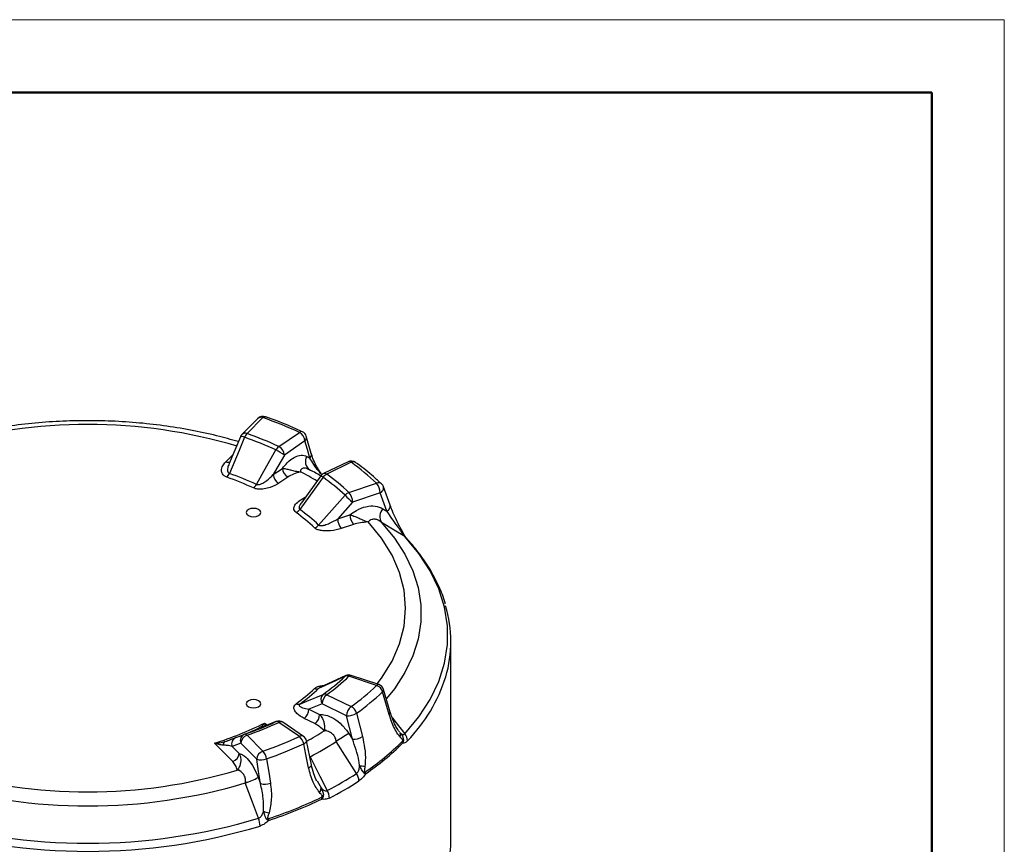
# Model space of a CAD drawing. Header units: millimetres. Extents: x 0 to 420, y 0 to 297.
# Tile 15 of 15: x 352 to 420, y 240 to 297. Entities that reach past the tile are written whole.
import ezdxf

# ---------------------------------------------------------------- set-up
doc = ezdxf.new("R2010")
doc.units = ezdxf.units.MM
doc.layers.add('ОСНОВНОЙ', color=7, linetype='Continuous', lineweight=25)

msp = doc.modelspace()

# ---------------------------------------------------------------- linework, layer by layer
at = {"color": 7, "linetype": 'Continuous', "lineweight": 18}
for p, q in [((0, 297), (420, 297)), ((420, 297), (420, 0))]:
    msp.add_line(p, q, dxfattribs=at)
at = {"color": 7, "linetype": 'Continuous', "lineweight": 50}
for p, q in [((415, 292), (20, 292)), ((415, 5), (415, 292))]:
    msp.add_line(p, q, dxfattribs=at)
at = {"color": 7, "linetype": 'Continuous', "lineweight": 25}
for p, q in [((368.593, 269.55), (367.494, 268.451)), ((368.947, 269.605), (367.848, 268.506)), ((370.038, 267.62), (371.451, 268.593)), ((367.387, 268.292), (366.608, 266.441)), ((371.834, 267.999), (370.421, 267.027)), ((372.271, 267.144), (371.931, 268.323)), ((371.967, 266.94), (372.173, 266.82)), ((372.273, 267.136), (372.271, 267.144)), ((374.803, 266.573), (373.119, 265.758)), ((375.021, 266.532), (373.337, 265.716)), ((369.657, 265.685), (370.281, 266.114)), ((371.964, 266.115), (372.188, 266.001)), ((372.17, 266.011), (372.088, 266.056)), ((372.172, 266.01), (372.168, 266.013)), ((370.664, 265.52), (370.04, 265.091)), ((372.932, 265.601), (371.59, 263.748)), ((374.87, 264.452), (376.774, 265.086)), ((377.701, 263.589), (377.244, 264.849)), ((375.12, 263.793), (374.092, 262.634)), ((377.024, 264.428), (375.12, 263.793)), ((377.482, 263.168), (377.024, 264.428)), ((377.204, 263.337), (377.482, 263.168)), ((377.705, 263.58), (377.702, 263.589)), ((374.092, 262.634), (374.932, 262.914)), ((376.978, 262.527), (377.112, 262.385)), ((375.182, 262.256), (374.342, 261.976)), ((381.889, 240.57), (381.889, 254.197)), ((374.661, 251.845), (372.87, 251.021)), ((376.774, 251.165), (374.87, 251.799)), ((376.932, 251.231), (375.028, 251.865)), ((377.711, 249.332), (377.254, 250.897)), ((373.337, 250.535), (375.021, 249.719)), ((377.641, 249.168), (377.183, 250.732)), ((373.016, 249.905), (372.106, 249.53)), ((374.699, 249.09), (373.016, 249.905)), ((372.528, 248.54), (371.784, 248.9)), ((372.106, 249.53), (372.849, 249.169)), ((375.104, 247.482), (374.699, 249.09)), ((369.86, 248.689), (369.096, 248.398)), ((371.451, 247.658), (370.038, 248.63)), ((371.734, 247.662), (370.321, 248.634)), ((367.848, 247.745), (368.947, 246.646)), ((373.157, 248.047), (373.306, 248.143)), ((374.859, 247.862), (375.104, 247.482)), ((366.873, 245.932), (365.611, 247.194)), ((367.415, 247.192), (366.821, 246.97)), ((366.821, 246.97), (367.306, 246.484)), ((368.514, 246.094), (367.415, 247.192)), ((372.28, 245.705), (371.94, 247.351)), ((367.173, 245.344), (367.334, 245.394)), ((368.618, 244.839), (368.778, 244.417)), ((367.866, 244.505), (367.718, 244.459))]:
    msp.add_line(p, q, dxfattribs=at)
at = {"color": 8, "linetype": 'Continuous', "lineweight": 25}
for p, q in [((366.388, 266.567), (366.859, 267.039)), ((373.015, 265.638), (372.948, 265.722)), ((371.784, 264.084), (371.861, 264.121)), ((371.823, 264.061), (371.784, 264.084)), ((369.042, 248.58), (369.232, 248.45)), ((369.074, 248.388), (369.096, 248.398)), ((369.837, 248.679), (369.86, 248.689)), ((372.188, 246.266), (372.163, 246.254)), ((372.672, 244.603), (372.948, 244.115))]:
    msp.add_line(p, q, dxfattribs=at)
at = {"color": 7, "linetype": 'Continuous', "lineweight": 25, "flags": 128}
for points in [[(367.68, 268.251), (367.298, 267.343), (366.631, 265.762)], [(372.173, 266.82), (372.005, 267.403), (371.834, 267.999)], [(368.49, 265.011), (368.892, 265.717), (369.837, 267.379)], [(370.421, 267.027), (369.749, 265.847), (369.657, 265.685)], [(373.085, 265.504), (372.499, 264.694), (371.479, 263.285)], [(372.78, 262.212), (373.322, 262.823), (374.595, 264.259)], [(368.645, 262.87), (368.753, 262.964), (368.791, 263.075), (368.753, 263.185), (368.645, 263.279), (368.483, 263.341), (368.291, 263.363), (368.1, 263.341), (367.938, 263.279), (367.829, 263.185), (367.791, 263.075), (367.829, 262.964), (367.938, 262.87), (368.1, 262.808), (368.291, 262.786), (368.483, 262.808), (368.645, 262.87)], [(378.707, 261.413), (377.979, 261.857), (377.112, 262.385)], [(378.707, 247.848), (379.673, 249.005), (380.455, 250.207), (381.047, 251.445), (381.445, 252.709), (381.644, 253.988), (381.644, 255.272), (381.445, 256.552), (381.047, 257.815), (380.455, 259.053), (379.673, 260.256), (378.707, 261.413)], [(374.595, 251.8), (373.933, 251.495), (372.78, 250.964)], [(371.479, 249.891), (371.958, 250.089), (373.085, 250.555)], [(367.938, 249.706), (368.1, 249.643), (368.291, 249.621), (368.483, 249.643), (368.645, 249.706), (368.753, 249.8), (368.791, 249.91), (368.753, 250.02), (368.645, 250.114), (368.483, 250.177), (368.291, 250.199), (368.1, 250.177), (367.938, 250.114), (367.829, 250.02), (367.791, 249.91), (367.829, 249.8), (367.938, 249.706)], [(375.394, 249.257), (375.617, 248.368), (375.798, 247.649)], [(369.837, 248.679), (369.345, 248.492), (369.074, 248.388)], [(367.086, 247.585), (367.469, 247.729), (367.68, 247.808)], [(372.09, 245.508), (371.902, 246.418), (371.75, 247.154)], [(375.392, 245.114), (374.748, 246.113), (373.982, 247.302)], [(372.188, 246.266), (372.871, 244.932), (373.373, 243.949)], [(368.778, 244.417), (368.648, 245.246), (368.514, 246.094)], [(369.195, 246.121), (369.341, 245.194), (369.459, 244.445)], [(368.638, 242.035), (368.218, 243.142), (367.718, 244.459)]]:
    msp.add_lwpolyline(points, dxfattribs=at)
at = {"color": 8, "linetype": 'Continuous', "lineweight": 25, "flags": 128}
for points in [[(377.024, 264.428), (377.101, 264.484), (377.165, 264.547), (377.213, 264.616), (377.245, 264.687), (377.257, 264.758), (377.251, 264.825), (377.244, 264.849)], [(376.811, 251.271), (377.113, 251.673), (377.832, 252.837), (378.35, 254.036), (378.663, 255.258), (378.768, 256.492), (378.663, 257.726), (378.35, 258.949), (377.832, 260.147), (377.113, 261.311), (376.201, 262.429)], [(377.112, 262.385), (377.998, 261.318), (378.715, 260.209), (379.258, 259.068), (379.623, 257.904), (379.806, 256.725), (379.806, 255.542), (379.623, 254.363), (379.258, 253.199), (378.715, 252.058), (377.998, 250.949), (377.46, 250.273)], [(378.38, 261.9), (378.399, 261.921), (378.412, 261.941), (378.422, 261.959), (378.426, 261.975), (378.426, 261.989), (378.423, 261.998)], [(378.707, 261.413), (378.751, 261.382), (378.789, 261.346)], [(374.595, 251.8), (374.65, 251.839), (374.661, 251.845)], [(377.832, 248.963), (378.031, 248.71), (378.707, 247.848)], [(371.75, 247.154), (371.821, 247.192), (371.878, 247.233), (371.917, 247.274), (371.938, 247.314), (371.94, 247.351)], [(372.09, 245.508), (372.161, 245.547), (372.217, 245.587), (372.257, 245.628), (372.278, 245.668), (372.28, 245.705)]]:
    msp.add_lwpolyline(points, dxfattribs=at)
at = {"color": 7, "linetype": 'Continuous', "lineweight": 25}
for centre, radius, start, end in [((368.947, 269.196), 0.5, 70.70696, 134.9969), ((359.806, 243.388), 27.765, 65.20289, 70.77791), ((356.889, 233.066), 36.071, 73.43589, 106.56411), ((371.119, 267.958), 0.716, 3.25207, 62.39423), ((371.451, 268.184), 0.5, 16.08302, 65.12659), ((367.848, 268.097), 0.5, 134.9969, 157.16402), ((368.423, 267.945), 0.803, 135.71003, 157.60324), ((359.49, 244.887), 24.758, 65.29809, 70.68271), ((359.531, 244.779), 25.142, 65.29809, 70.68271), ((370.488, 267.04), 0.734, 127.83536, 152.52528), ((368.297, 264.168), 3.562, 53.38689, 64.3794), ((369.706, 266.986), 0.716, 3.25207, 62.39423), ((375.021, 266.123), 0.5, 54.29056, 115.84564), ((365.397, 253.073), 16.545, 46.55885, 54.43325), ((370.996, 266.155), 0.716, 183.25207, 242.39423), ((361.808, 245.899), 22.623, 60.43804, 62.68848), ((365.891, 266.069), 0.801, 315.53756, 337.49683), ((359.188, 244.881), 21.872, 65.40944, 70.57136), ((359.228, 244.773), 22.257, 65.40944, 70.57136), ((370.372, 265.725), 0.716, 183.25207, 242.39423), ((373.337, 265.308), 0.5, 115.84564, 144.10627), ((373.636, 265.106), 0.679, 116.11869, 144.14477), ((364.476, 253.523), 14.753, 46.69327, 54.29882), ((364.594, 253.549), 14.982, 46.69327, 54.29882), ((367.837, 265.349), 0.735, 307.98869, 332.6285), ((375.987, 264.411), 1.037, 0.95395, 40.63948), ((376.774, 264.678), 0.5, 19.97165, 46.40818), ((375.101, 263.831), 0.662, 110.33998, 139.70783), ((379.493, 269.254), 6.995, 225.56365, 231.31305), ((374.083, 263.776), 1.037, 0.95395, 40.63948), ((370.929, 263.684), 0.679, 295.99334, 324.05027), ((363.71, 252.537), 13.262, 46.85051, 54.14158), ((377.761, 262.803), 0.772, 136.15043, 212.75409), ((363.592, 252.511), 13.033, 46.85051, 54.14158), ((375.129, 262.651), 1.037, 180.95395, 220.63948), ((375.969, 262.932), 1.037, 180.95395, 220.63948), ((372.274, 262.64), 0.663, 290.45393, 319.79668), ((378.392, 261.979), 0.0368, 30.85573, 79.22121), ((373.385, 254.197), 8.502, 343.408, 16.75444), ((364.476, 262.535), 14.753, 305.70118, 313.30673), ((364.594, 262.701), 14.982, 305.70118, 313.30673), ((374.732, 251.455), 0.371, 68.09562, 111.57931), ((374.87, 251.391), 0.5, 71.56691, 114.72448), ((363.592, 260.474), 13.033, 305.85842, 313.14949), ((363.71, 260.64), 13.262, 305.85842, 313.14949), ((372.644, 251.308), 0.37, 247.97436, 291.52624), ((365.397, 263.178), 16.545, 305.56675, 313.44115), ((376.539, 250.532), 0.675, 17.25521, 69.58151), ((376.774, 250.756), 0.5, 16.30644, 71.56691), ((373.43, 250.189), 0.502, 133.28768, 214.43943), ((373.849, 249.876), 0.834, 127.88884, 178.0091), ((373.188, 250.257), 0.315, 61.84248, 109.01407), ((365.572, 262.993), 16.886, 305.56675, 313.44115), ((371.375, 250.191), 0.317, 241.98062, 289.06738), ((375.533, 249.061), 0.834, 127.88884, 178.0091), ((374.69, 249.071), 0.728, 14.84167, 62.98666), ((371.272, 249.559), 0.834, 307.88884, 358.0091), ((372.016, 249.198), 0.834, 307.88884, 358.0091), ((374.81, 250.153), 1.069, 264.05789, 303.08248), ((359.172, 268.061), 21.838, 287.14968, 296.86952), ((359.533, 267.683), 21.474, 291.19586, 295.45112), ((359.49, 271.172), 24.758, 289.31729, 294.70191), ((359.531, 271.472), 25.142, 289.31729, 294.70191), ((368.964, 247.84), 0.496, 99.68136, 114.02175), ((369.891, 248.465), 0.221, 48.2734, 104.20766), ((370.038, 248.222), 0.5, 55.47262, 110.87936), ((358.712, 269.789), 23.735, 288.72614, 290.47964), ((367.265, 247.143), 0.477, 112.10109, 201.29144), ((367.859, 247.366), 0.477, 112.04538, 201.29518), ((368.048, 247.142), 0.635, 108.36942, 175.46591), ((367.712, 247.638), 0.172, 38.20483, 100.72523), ((359.806, 272.863), 27.765, 289.22209, 294.79711), ((370.907, 246.994), 0.858, 10.72212, 50.68618), ((371.451, 247.25), 0.5, 11.66338, 55.47262), ((383.325, 233.645), 16.547, 120.7742, 124.37938), ((375.215, 248.545), 1.069, 264.05871, 303.071), ((378.062, 247.758), 0.365, 337.05734, 29.49364), ((378.094, 247.323), 0.808, 2.27401, 40.55486), ((366.458, 247.1), 0.246, 120.99428, 189.8752), ((359.866, 272.877), 28.336, 289.22209, 294.79711), ((362.288, 265.486), 21.62, 297.25255, 302.74207), ((366.014, 259.922), 17.769, 304.16132, 314.84659), ((366.022, 259.807), 17.784, 304.16132, 314.84659), ((378.116, 247.195), 0.448, 0.42436, 16.71238), ((366.673, 246.535), 0.635, 288.36942, 355.46591), ((369.147, 246.043), 0.635, 108.36942, 175.46591), ((368.211, 245.978), 0.994, 8.29677, 42.26174), ((368.814, 247.106), 1.056, 253.49988, 291.13998), ((376.818, 255.306), 9.734, 262.83062, 264.97578), ((356.889, 279.918), 36.071, 253.43589, 286.56411), ((366.086, 249.585), 5.379, 287.66437, 298.0822), ((362.721, 264.732), 23.354, 297.13708, 302.85754), ((374.543, 244.561), 1.013, 2.05194, 33.1264), ((375.483, 245.087), 0.526, 0.44071, 14.4846), ((356.889, 280.73), 37.853, 253.37639, 286.62361), ((369.078, 245.43), 1.056, 253.49827, 291.13143), ((372.465, 244.112), 0.483, 320.15579, 0.34678), ((362.773, 264.389), 23.561, 297.13708, 302.85754), ((360.014, 270.316), 29.804, 288.22657, 295.79263), ((372.356, 243.348), 0.64, 0.41207, 12.03507), ((372.358, 243.384), 1.162, 1.84886, 29.10578), ((360.017, 270.211), 29.83, 288.22657, 295.79263), ((370.531, 246.966), 4.716, 250.82851, 255.63766), ((356.889, 280.984), 41.234, 253.29423, 286.70577), ((356.889, 281.181), 40.872, 253.29423, 286.70577), ((367.063, 241.452), 1.679, 1.32113, 20.32848), ((368.501, 241.872), 0.846, 0.34282, 9.20444), ((373.017, 240.631), 8.873, 335.6754, 359.60584)]:
    msp.add_arc(centre, radius, start, end, dxfattribs=at)
at = {"color": 8, "linetype": 'Continuous', "lineweight": 25}
for centre, radius, start, end in [((368.815, 269.289), 0.342, 67.27996, 130.30987), ((369.082, 269.499), 0.172, 80.02233, 142.10974), ((367.715, 268.197), 0.336, 66.63202, 130.95781), ((371.595, 268.433), 0.215, 72.18952, 132.11665), ((367.482, 267.9), 0.403, 60.59498, 103.65457), ((371.604, 268.244), 0.336, 313.0336, 13.50533), ((366.524, 266.918), 0.376, 248.84923, 292.73649), ((372.558, 266.582), 0.691, 148.73152, 235.35265), ((371.942, 267.067), 0.338, 313.13311, 11.71784), ((374.876, 266.366), 0.22, 48.81437, 109.51729), ((375.165, 266.285), 0.285, 58.74773, 120.33682), ((361.811, 247.156), 21.094, 58.99048, 62.59878), ((372.475, 264.708), 1.003, 52.52312, 62.91269), ((373.192, 265.551), 0.22, 48.81437, 109.51729), ((376.909, 264.782), 0.333, 50.88884, 113.86718), ((377.341, 263.511), 0.37, 292.30796, 10.84858), ((375.002, 251.706), 0.161, 80.54725, 144.81719), ((370.942, 255.092), 11.099, 315.80774, 342.58338), ((376.906, 251.072), 0.161, 80.54725, 144.81719), ((377.086, 250.872), 0.17, 304.84005, 8.43314), ((377.544, 249.307), 0.17, 304.86645, 8.44794), ((370.182, 248.4), 0.272, 59.37364, 122.1051), ((371.595, 247.428), 0.272, 59.37364, 122.1051), ((362.253, 265.059), 20.207, 298.70316, 302.65754)]:
    msp.add_arc(centre, radius, start, end, dxfattribs=at)
at = {"color": 7, "linetype": 'Continuous', "lineweight": 25}
for points, knots in [([(367.245, 267.954), (366.751, 268.094), (365.679, 268.399), (363.953, 268.764), (362.097, 269.066), (360.206, 269.273), (358.293, 269.388), (356.371, 269.41), (354.453, 269.338), (352.551, 269.173), (350.679, 268.913), (349.017, 268.607), (348.01, 268.349), (347.591, 268.241)], [0, 0, 0, 0, 0.08077, 0.175575, 0.270292, 0.36494, 0.459544, 0.554125, 0.648711, 0.743319, 0.837973, 0.932698, 1, 1, 1, 1]), ([(371.661, 268.638), (371.391, 268.76), (370.637, 269.1), (369.774, 269.435), (369.181, 269.644), (369.112, 269.668)], [0, 0, 0, 0, 0.3295764, 0.9222264, 1, 1, 1, 1]), ([(366.463, 265.507), (366.395, 265.538), (366.26, 265.6), (366.127, 265.76), (366.065, 265.995), (366.146, 266.286), (366.31, 266.477), (366.388, 266.567)], [0, 0, 0, 0, 0.127722, 0.254609, 0.447565, 0.739251, 1, 1, 1, 1]), ([(370.281, 266.114), (370.392, 266.25), (370.653, 266.571), (371.106, 266.906), (371.588, 267.075), (371.841, 266.985), (371.967, 266.94)], [0, 0, 0, 0, 0.1977226, 0.4652075, 0.7326018, 1, 1, 1, 1]), ([(372.948, 265.722), (372.892, 265.789), (372.557, 266.183), (372.348, 266.531), (372.173, 266.82)], [0, 0, 0, 0, 0.1694221, 1, 1, 1, 1]), ([(372.952, 265.772), (372.913, 265.826), (372.777, 266.007), (372.583, 266.355), (372.387, 266.766), (372.313, 267.026), (372.28, 267.139)], [0, 0, 0, 0, 0.107552, 0.365614, 0.723233, 1, 1, 1, 1]), ([(377.119, 265.04), (376.935, 265.21), (376.421, 265.685), (375.802, 266.175), (375.364, 266.492), (375.313, 266.529)], [0, 0, 0, 0, 0.329634, 0.921053, 1, 1, 1, 1]), ([(370.281, 266.114), (370.332, 266.11), (370.458, 266.098), (370.662, 266.05), (370.904, 265.989), (371.106, 265.939), (371.334, 265.899), (371.455, 265.887), (371.517, 265.884), (371.519, 265.884)], [0, 0, 0, 0, 0.175103, 0.431361, 0.512015, 0.746543, 0.870332, 0.995955, 1, 1, 1, 1]), ([(371.519, 265.884), (371.517, 265.883), (371.357, 265.828), (371.044, 265.728), (370.787, 265.588), (370.664, 265.52)], [0, 0, 0, 0, 0.005944, 0.524826, 1, 1, 1, 1]), ([(371.53, 265.958), (371.526, 265.934), (371.523, 265.91), (371.519, 265.885), (371.519, 265.884)], [0, 0, 0, 0, 0.95775, 1, 1, 1, 1]), ([(372.088, 266.056), (372.048, 266.076), (371.939, 266.131), (371.787, 266.15), (371.641, 266.103), (371.551, 266.024), (371.535, 265.974), (371.53, 265.958)], [0, 0, 0, 0, 0.158075, 0.435652, 0.730766, 0.918188, 1, 1, 1, 1]), ([(368.49, 265.011), (368.511, 265.004), (368.537, 264.996), (368.609, 264.992), (368.665, 265.001), (368.786, 265.034), (368.967, 265.114), (369.3, 265.331), (369.516, 265.545), (369.657, 265.685)], [0, 0, 0, 0, 0.050977, 0.062303, 0.155071, 0.162482, 0.320061, 0.558474, 1, 1, 1, 1]), ([(373.021, 265.669), (373.002, 265.691), (372.982, 265.713), (372.95, 265.722), (372.948, 265.722)], [0, 0, 0, 0, 0.958313, 1, 1, 1, 1]), ([(370.04, 265.091), (369.853, 264.983), (369.558, 264.813), (369.064, 264.695), (368.715, 264.673), (368.459, 264.704), (368.339, 264.75), (368.289, 264.769)], [0, 0, 0, 0, 0.391833, 0.617882, 0.785727, 0.911358, 1, 1, 1, 1]), ([(371.227, 263.073), (371.181, 263.116), (371.091, 263.2), (371.06, 263.377), (371.142, 263.61), (371.39, 263.868), (371.658, 264.015), (371.784, 264.084)], [0, 0, 0, 0, 0.127722, 0.254609, 0.447565, 0.739251, 1, 1, 1, 1]), ([(374.932, 262.914), (375.082, 263.024), (375.433, 263.282), (376.044, 263.509), (376.693, 263.563), (377.034, 263.413), (377.204, 263.337)], [0, 0, 0, 0, 0.197723, 0.465208, 0.732602, 1, 1, 1, 1]), ([(378.38, 261.9), (378.322, 261.978), (377.977, 262.442), (377.706, 262.839), (377.482, 263.168)], [0, 0, 0, 0, 0.1694221, 1, 1, 1, 1]), ([(378.419, 262.011), (378.387, 262.068), (378.272, 262.275), (378.082, 262.669), (377.867, 263.147), (377.758, 263.447), (377.708, 263.582)], [0, 0, 0, 0, 0.097719, 0.35619, 0.709142, 1, 1, 1, 1]), ([(372.78, 262.212), (372.796, 262.202), (372.815, 262.189), (372.876, 262.172), (372.927, 262.17), (373.047, 262.178), (373.24, 262.22), (373.624, 262.364), (373.908, 262.528), (374.092, 262.634)], [0, 0, 0, 0, 0.050977, 0.062303, 0.155071, 0.162482, 0.320061, 0.558474, 1, 1, 1, 1]), ([(374.932, 262.914), (374.998, 262.898), (375.16, 262.857), (375.381, 262.766), (375.628, 262.655), (375.821, 262.565), (376.032, 262.48), (376.142, 262.444), (376.199, 262.429), (376.201, 262.429)], [0, 0, 0, 0, 0.175103, 0.431361, 0.512015, 0.746543, 0.870332, 0.995955, 1, 1, 1, 1]), ([(376.201, 262.429), (376.198, 262.429), (376.015, 262.409), (375.662, 262.377), (375.337, 262.295), (375.182, 262.256)], [0, 0, 0, 0, 0.005944, 0.524826, 1, 1, 1, 1]), ([(376.255, 262.497), (376.238, 262.475), (376.219, 262.452), (376.201, 262.43), (376.201, 262.429)], [0, 0, 0, 0, 0.95775, 1, 1, 1, 1]), ([(377.014, 262.46), (376.973, 262.488), (376.858, 262.566), (376.662, 262.621), (376.458, 262.61), (376.315, 262.554), (376.269, 262.51), (376.255, 262.497)], [0, 0, 0, 0, 0.158075, 0.435652, 0.730766, 0.918188, 1, 1, 1, 1]), ([(377.112, 262.385), (377.11, 262.386), (377.078, 262.411), (377.045, 262.436), (377.014, 262.46)], [0, 0, 0, 0, 0.04405, 1, 1, 1, 1]), ([(374.342, 261.976), (374.102, 261.911), (373.724, 261.81), (373.189, 261.796), (372.849, 261.845), (372.626, 261.924), (372.541, 261.991), (372.506, 262.019)], [0, 0, 0, 0, 0.391833, 0.617882, 0.785727, 0.911358, 1, 1, 1, 1]), ([(378.707, 261.413), (378.689, 261.434), (378.656, 261.473), (378.576, 261.582), (378.482, 261.727), (378.412, 261.845), (378.38, 261.9)], [0, 0, 0, 0, 0.181686, 0.321178, 0.684656, 1, 1, 1, 1]), ([(378.603, 261.662), (378.588, 261.692), (378.533, 261.805), (378.47, 261.916), (378.423, 261.998)], [0, 0, 0, 0, 0.262903, 1, 1, 1, 1]), ([(378.79, 261.345), (378.79, 261.345), (378.79, 261.345), (378.754, 261.387), (378.7, 261.47), (378.645, 261.568), (378.613, 261.644), (378.604, 261.665)], [0, 0, 0, 0, 0.146261, 0.356889, 0.568099, 0.880998, 1, 1, 1, 1]), ([(381.502, 256.788), (381.497, 256.808), (381.402, 257.218), (381.07, 258.001), (380.5, 259.128), (379.773, 260.204), (379.17, 260.935), (378.828, 261.304), (378.789, 261.346)], [0, 0, 0, 0, 0.01228, 0.252582, 0.494106, 0.737079, 0.969995, 1, 1, 1, 1]), ([(372.871, 251.02), (372.851, 251.011), (372.816, 250.994), (372.791, 250.973), (372.78, 250.964)], [0, 0, 0, 0, 0.54453, 1, 1, 1, 1]), ([(371.784, 248.9), (371.597, 249.008), (371.302, 249.179), (371.098, 249.464), (371.061, 249.665), (371.114, 249.813), (371.194, 249.883), (371.227, 249.911)], [0, 0, 0, 0, 0.391833, 0.617882, 0.785727, 0.911358, 1, 1, 1, 1]), ([(371.479, 249.891), (371.466, 249.88), (371.449, 249.866), (371.429, 249.832), (371.429, 249.809), (371.446, 249.762), (371.512, 249.7), (371.722, 249.603), (371.955, 249.559), (372.106, 249.53)], [0, 0, 0, 0, 0.050977, 0.062303, 0.155071, 0.162482, 0.320061, 0.558474, 1, 1, 1, 1]), ([(372.849, 249.169), (372.981, 249.165), (373.292, 249.156), (373.832, 248.917), (374.407, 248.477), (374.708, 248.067), (374.859, 247.862)], [0, 0, 0, 0, 0.197723, 0.465208, 0.732602, 1, 1, 1, 1]), ([(372.849, 249.169), (372.901, 249.105), (373.029, 248.948), (373.116, 248.732), (373.171, 248.499), (373.183, 248.326), (373.172, 248.16), (373.163, 248.084), (373.157, 248.048), (373.157, 248.047)], [0, 0, 0, 0, 0.175103, 0.431361, 0.512015, 0.746543, 0.870332, 0.995955, 1, 1, 1, 1]), ([(378.399, 247.615), (378.342, 247.683), (378.105, 247.966), (377.85, 248.511), (377.692, 249.006), (377.641, 249.168)], [0, 0, 0, 0, 0.176205, 0.731471, 1, 1, 1, 1]), ([(378.353, 247.973), (378.35, 247.977), (378.317, 248.007), (378.207, 248.158), (378.034, 248.456), (377.854, 248.866), (377.757, 249.2), (377.717, 249.338)], [0, 0, 0, 0, 0.01871, 0.171661, 0.403679, 0.754796, 1, 1, 1, 1]), ([(368.762, 248.293), (368.81, 248.328), (368.902, 248.396), (368.997, 248.517), (369.041, 248.58), (369.042, 248.58)], [0, 0, 0, 0, 0.519213, 0.993837, 1, 1, 1, 1]), ([(369.074, 248.388), (368.958, 248.345), (368.773, 248.276), (368.765, 248.288), (368.762, 248.293)], [0, 0, 0, 0, 0.624415, 1, 1, 1, 1]), ([(369.1, 248.4), (369.074, 248.39), (368.983, 248.355), (368.89, 248.323), (368.881, 248.32), (368.878, 248.319)], [0, 0, 0, 0, 0.212179, 0.744373, 1, 1, 1, 1]), ([(373.157, 248.047), (373.156, 248.048), (373.062, 248.14), (372.888, 248.321), (372.644, 248.469), (372.528, 248.54)], [0, 0, 0, 0, 0.005944, 0.524826, 1, 1, 1, 1]), ([(366.331, 247.311), (366.463, 247.358), (366.788, 247.474), (366.975, 247.544), (367.086, 247.585)], [0, 0, 0, 0, 0.404752, 1, 1, 1, 1]), ([(373.287, 248.041), (373.245, 248.043), (373.202, 248.045), (373.159, 248.047), (373.157, 248.047)], [0, 0, 0, 0, 0.95775, 1, 1, 1, 1]), ([(373.973, 247.419), (373.96, 247.47), (373.925, 247.609), (373.77, 247.805), (373.574, 247.955), (373.403, 248.027), (373.314, 248.037), (373.287, 248.041)], [0, 0, 0, 0, 0.1580749, 0.4356518, 0.7307658, 0.9181879, 1, 1, 1, 1]), ([(375.798, 247.649), (375.854, 247.387), (375.968, 246.854), (376.016, 246.154), (375.977, 245.734), (375.965, 245.609)], [0, 0, 0, 0, 0.405379, 0.823899, 1, 1, 1, 1]), ([(378.38, 247.938), (378.412, 247.905), (378.482, 247.836), (378.582, 247.791), (378.662, 247.805), (378.694, 247.835), (378.707, 247.848)], [0, 0, 0, 0, 0.315322, 0.678774, 0.869092, 1, 1, 1, 1]), ([(378.38, 247.938), (378.428, 247.873), (378.503, 247.771), (378.567, 247.638), (378.597, 247.548), (378.611, 247.486), (378.616, 247.425), (378.616, 247.378), (378.61, 247.328), (378.596, 247.271), (378.579, 247.227), (378.566, 247.201), (378.564, 247.198)], [0, 0, 0, 0, 0.299588, 0.471326, 0.548431, 0.651237, 0.706539, 0.76904, 0.823374, 0.888752, 0.987125, 1, 1, 1, 1]), ([(378.545, 247.324), (378.546, 247.325), (378.553, 247.332), (378.563, 247.345), (378.572, 247.365), (378.575, 247.382), (378.574, 247.399), (378.568, 247.421), (378.556, 247.443), (378.532, 247.477), (378.479, 247.533), (378.431, 247.582), (378.399, 247.615)], [0, 0, 0, 0, 0.011058, 0.086943, 0.128779, 0.15992, 0.195581, 0.230774, 0.311103, 0.384847, 0.582949, 1, 1, 1, 1]), ([(365.611, 247.194), (365.613, 247.194), (365.73, 247.197), (365.976, 247.213), (366.209, 247.277), (366.331, 247.311)], [0, 0, 0, 0, 0.006163, 0.480787, 1, 1, 1, 1]), ([(366.216, 247.057), (366.113, 247.067), (365.916, 247.086), (365.71, 247.155), (365.613, 247.193), (365.611, 247.194)], [0, 0, 0, 0, 0.520767, 0.993877, 1, 1, 1, 1]), ([(366.821, 246.97), (366.72, 246.997), (366.555, 247.042), (366.311, 247.053), (366.216, 247.057)], [0, 0, 0, 0, 0.610563, 1, 1, 1, 1]), ([(373.982, 247.302), (373.981, 247.303), (373.979, 247.342), (373.976, 247.382), (373.973, 247.419)], [0, 0, 0, 0, 0.04405, 1, 1, 1, 1]), ([(375.603, 245.648), (375.588, 245.756), (375.499, 246.395), (375.283, 246.989), (375.104, 247.482)], [0, 0, 0, 0, 0.169422, 1, 1, 1, 1]), ([(378.901, 247.355), (378.837, 247.298), (378.717, 247.192), (378.613, 247.196), (378.564, 247.198)], [0, 0, 0, 0, 0.5373616, 1, 1, 1, 1]), ([(367.306, 246.484), (367.338, 246.412), (367.415, 246.233), (367.426, 246.007), (367.395, 245.772), (367.338, 245.604), (367.25, 245.448), (367.199, 245.378), (367.173, 245.345), (367.173, 245.344)], [0, 0, 0, 0, 0.1751032, 0.4313611, 0.512015, 0.7465428, 0.8703317, 0.9959549, 1, 1, 1, 1]), ([(367.306, 246.484), (367.393, 246.458), (367.595, 246.396), (367.948, 246.067), (368.323, 245.53), (368.52, 245.069), (368.618, 244.839)], [0, 0, 0, 0, 0.197723, 0.465208, 0.732602, 1, 1, 1, 1]), ([(372.161, 246.284), (372.168, 246.279), (372.178, 246.273), (372.187, 246.267), (372.188, 246.266)], [0, 0, 0, 0, 0.840973, 1, 1, 1, 1]), ([(367.173, 245.344), (367.172, 245.345), (367.138, 245.451), (367.082, 245.655), (366.941, 245.842), (366.873, 245.932)], [0, 0, 0, 0, 0.005944, 0.524826, 1, 1, 1, 1]), ([(372.836, 243.803), (372.677, 244.03), (372.333, 244.521), (372.175, 245.163), (372.09, 245.508)], [0, 0, 0, 0, 0.461778, 1, 1, 1, 1]), ([(372.659, 244.596), (372.656, 244.6), (372.569, 244.741), (372.427, 245.115), (372.333, 245.501), (372.283, 245.708)], [0, 0, 0, 0, 0.014278, 0.472329, 1, 1, 1, 1]), ([(375.392, 245.114), (375.416, 245.134), (375.459, 245.168), (375.529, 245.281), (375.58, 245.444), (375.596, 245.583), (375.603, 245.648)], [0, 0, 0, 0, 0.181686, 0.321178, 0.684656, 1, 1, 1, 1]), ([(376.009, 245.092), (375.994, 245.093), (375.969, 245.096), (375.936, 245.112), (375.909, 245.131), (375.883, 245.156), (375.854, 245.19), (375.803, 245.265), (375.72, 245.421), (375.647, 245.563), (375.603, 245.648)], [0, 0, 0, 0, 0.0959959, 0.1571742, 0.2126248, 0.2705642, 0.3306118, 0.4173933, 0.6524081, 1, 1, 1, 1]), ([(375.965, 245.609), (375.955, 245.532), (375.939, 245.416), (375.922, 245.288), (375.927, 245.234), (375.934, 245.216), (375.943, 245.207), (375.954, 245.204), (375.971, 245.206), (375.984, 245.214), (375.992, 245.219)], [0, 0, 0, 0, 0.476558, 0.718001, 0.781321, 0.817749, 0.850365, 0.883007, 0.923783, 1, 1, 1, 1]), ([(367.29, 245.313), (367.253, 245.323), (367.213, 245.333), (367.174, 245.344), (367.173, 245.344)], [0, 0, 0, 0, 0.95775, 1, 1, 1, 1]), ([(367.744, 244.575), (367.746, 244.627), (367.75, 244.769), (367.657, 244.991), (367.522, 245.174), (367.393, 245.276), (367.314, 245.304), (367.29, 245.313)], [0, 0, 0, 0, 0.158075, 0.435652, 0.730766, 0.918188, 1, 1, 1, 1]), ([(376.009, 245.092), (375.946, 244.998), (375.81, 244.795), (375.644, 244.666), (375.556, 244.597)], [0, 0, 0, 0, 0.462638, 1, 1, 1, 1]), ([(367.718, 244.459), (367.719, 244.461), (367.727, 244.5), (367.736, 244.538), (367.744, 244.575)], [0, 0, 0, 0, 0.04405, 1, 1, 1, 1]), ([(368.982, 242.512), (368.984, 242.805), (368.988, 243.452), (368.852, 244.076), (368.778, 244.417)], [0, 0, 0, 0, 0.453413, 1, 1, 1, 1]), ([(369.459, 244.445), (369.502, 244.082), (369.581, 243.409), (369.431, 242.717), (369.361, 242.398)], [0, 0, 0, 0, 0.538222, 1, 1, 1, 1]), ([(372.948, 244.115), (372.985, 244.076), (373.065, 243.992), (373.191, 243.923), (373.302, 243.918), (373.353, 243.94), (373.373, 243.949)], [0, 0, 0, 0, 0.3153217, 0.6787736, 0.8690918, 1, 1, 1, 1]), ([(372.948, 244.115), (372.985, 244.042), (373.044, 243.926), (373.087, 243.783), (373.103, 243.688), (373.106, 243.624), (373.1, 243.564), (373.091, 243.517), (373.074, 243.47), (373.048, 243.416), (373.019, 243.377), (372.999, 243.355), (372.996, 243.352)], [0, 0, 0, 0, 0.2995879, 0.4713255, 0.5484306, 0.6512369, 0.7065392, 0.76904, 0.8233744, 0.8887517, 0.9871251, 1, 1, 1, 1]), ([(372.982, 243.481), (372.984, 243.482), (372.994, 243.487), (373.01, 243.498), (373.026, 243.515), (373.033, 243.532), (373.035, 243.548), (373.031, 243.572), (373.019, 243.596), (372.991, 243.635), (372.93, 243.703), (372.874, 243.762), (372.836, 243.803)], [0, 0, 0, 0, 0.011058, 0.086943, 0.128779, 0.15992, 0.195581, 0.230774, 0.311103, 0.384847, 0.582949, 1, 1, 1, 1]), ([(373.519, 243.421), (373.419, 243.381), (373.232, 243.306), (373.071, 243.338), (372.996, 243.352)], [0, 0, 0, 0, 0.537362, 1, 1, 1, 1]), ([(368.638, 242.035), (368.671, 242.048), (368.729, 242.072), (368.831, 242.168), (368.92, 242.316), (368.962, 242.45), (368.982, 242.512)], [0, 0, 0, 0, 0.181686, 0.321178, 0.684656, 1, 1, 1, 1]), ([(369.347, 241.877), (369.327, 241.882), (369.294, 241.891), (369.254, 241.915), (369.222, 241.94), (369.194, 241.97), (369.164, 242.01), (369.116, 242.096), (369.053, 242.266), (369.008, 242.42), (368.982, 242.512)], [0, 0, 0, 0, 0.095996, 0.157174, 0.212625, 0.270564, 0.330612, 0.417393, 0.652408, 1, 1, 1, 1]), ([(369.361, 242.398), (369.336, 242.325), (369.299, 242.214), (369.259, 242.092), (369.257, 242.037), (369.263, 242.018), (369.273, 242.007), (369.287, 242.001), (369.308, 242), (369.325, 242.004), (369.336, 242.007)], [0, 0, 0, 0, 0.476558, 0.718001, 0.781321, 0.817749, 0.850365, 0.883007, 0.923783, 1, 1, 1, 1]), ([(369.347, 241.877), (369.262, 241.798), (369.079, 241.628), (368.86, 241.538), (368.742, 241.49)], [0, 0, 0, 0, 0.4626384, 1, 1, 1, 1])]:
    msp.add_open_spline(points, degree=3, knots=knots, dxfattribs=at)
at = {"color": 8, "linetype": 'Continuous', "lineweight": 25}
for points, knots in [([(366.614, 266.438), (366.576, 266.345), (366.509, 266.182), (366.492, 265.972), (366.529, 265.846), (366.581, 265.786), (366.616, 265.769), (366.631, 265.762)], [0, 0, 0, 0, 0.393097, 0.688869, 0.855727, 0.940362, 1, 1, 1, 1]), ([(371.596, 263.744), (371.579, 263.724), (371.509, 263.643), (371.447, 263.513), (371.424, 263.385), (371.444, 263.318), (371.469, 263.295), (371.479, 263.285)], [0, 0, 0, 0, 0.1320253, 0.5550299, 0.7936653, 0.914707, 1, 1, 1, 1]), ([(378.602, 261.665), (378.601, 261.665), (378.59, 261.695), (378.525, 261.781), (378.435, 261.855), (378.38, 261.9)], [0, 0, 0, 0, 0.010563, 0.409687, 1, 1, 1, 1]), ([(372.506, 250.965), (372.559, 251.004), (372.666, 251.082), (372.914, 251.154), (373.098, 251.165), (373.197, 251.171)], [0, 0, 0, 0, 0.316878, 0.631685, 1, 1, 1, 1]), ([(369.042, 248.58), (369.042, 248.579), (369.071, 248.513), (369.099, 248.458), (369.127, 248.403)], [0, 0, 0, 0, 0.012776, 1, 1, 1, 1])]:
    msp.add_open_spline(points, degree=3, knots=knots, dxfattribs=at)
at = {"layer": 'ОСНОВНОЙ', "linetype": 'Continuous', "lineweight": 18}
for p, q in [((20, 292), (415, 292)), ((415, 292), (415, 5))]:
    msp.add_line(p, q, dxfattribs=at)

doc.saveas('drawing.dxf')
